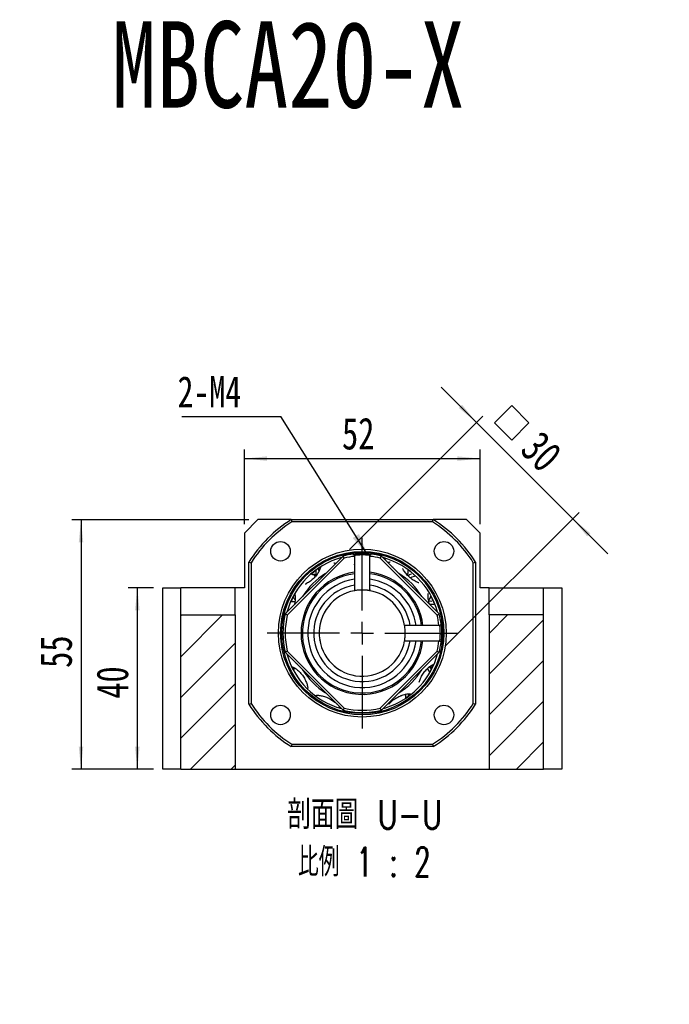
# Model space of a CAD drawing. Header units: millimetres. Extents: x 23 to 283, y 8 to 201.
# Tile 3 of 9: x 109 to 180, y 92 to 201. Entities that reach past the tile are written whole.
import ezdxf

# ---------------------------------------------------------------- set-up
doc = ezdxf.new("R2010")
doc.units = ezdxf.units.MM
doc.layers.add('FORMAT', color=7, linetype='Continuous')
doc.styles.add('SLDTEXTSTYLE0', font='TXT', dxfattribs={"width": 0.75})
doc.styles.add('SLDTEXTSTYLE1', font='TXT', dxfattribs={"width": 0.75, "bigfont": 'bigfont'})
doc.styles.add('SLDTEXTSTYLE3', font='TXT', dxfattribs={"width": 0.666667})
doc.styles.add('SLDTEXTSTYLE4', font='TXT', dxfattribs={"width": 0.65625, "bigfont": 'bigfont'})
doc.dimstyles.new('SLDDIMSTYLE2', dxfattribs={"dimtxt": 0.18, "dimasz": 2.5, "dimexe": 0, "dimexo": 0.0625, "dimgap": 0, "dimtad": 0, "dimtih": 1, "dimtoh": 1, "dimdec": 0, "dimrnd": 1e-09, "dimzin": 0, "dimdsep": 46, "dimtxsty": 'Standard', "dimsah": 1, "dimcen": 0.09, "dimadec": 0, "dimazin": 0, "dimtfac": 2.5, "dimtdec": 0, "dimtofl": 0, "dimtmove": 0, "dimatfit": 3, "dimfxl": 1, "dimfrac": 2, "dimtolj": 1, "dimtzin": 0, "dimarcsym": 0})
doc.dimstyles.new('SLDDIMSTYLE3', dxfattribs={"dimtxt": 3.5, "dimasz": 2.5, "dimexe": 0, "dimexo": 0.0625, "dimgap": 0.875, "dimtad": 1, "dimlfac": 2, "dimrnd": 1e-09, "dimzin": 12, "dimdsep": 46, "dimtxsty": 'SLDTEXTSTYLE0', "dimsah": 1, "dimcen": 0.09, "dimadec": 0, "dimazin": 3, "dimtfac": 1, "dimtofl": 0, "dimtmove": 0, "dimatfit": 3, "dimfxl": 1, "dimfrac": 2, "dimtolj": 1, "dimtzin": 12, "dimarcsym": 0})
doc.dimstyles.new('SLDDIMSTYLE4', dxfattribs={"dimtxt": 3.5, "dimasz": 2.5, "dimexe": 0, "dimexo": 0.0625, "dimgap": 0.875, "dimtad": 0, "dimtih": 1, "dimtoh": 1, "dimdec": 6, "dimlfac": 2, "dimrnd": 1e-09, "dimzin": 12, "dimdsep": 46, "dimtxsty": 'SLDTEXTSTYLE0', "dimblk1": 'NONE', "dimsah": 1, "dimcen": 0, "dimadec": 0, "dimazin": 3, "dimtfac": 1, "dimtmove": 0, "dimatfit": 3, "dimldrblk": 'NONE', "dimfxl": 1, "dimfrac": 2, "dimtolj": 1, "dimtzin": 12, "dimarcsym": 0})
doc.dimstyles.new('SLDDIMSTYLE5', dxfattribs={"dimtxt": 3.5, "dimasz": 2.5, "dimexe": 0, "dimexo": 0.0625, "dimgap": 0.875, "dimtad": 1, "dimlfac": 2, "dimrnd": 1e-09, "dimzin": 12, "dimdsep": 46, "dimtxsty": 'SLDTEXTSTYLE0', "dimsah": 1, "dimcen": 0.09, "dimadec": 0, "dimazin": 3, "dimtfac": 1, "dimtmove": 0, "dimatfit": 0, "dimfxl": 1, "dimfrac": 2, "dimtolj": 1, "dimtzin": 12, "dimarcsym": 0})

# ---------------------------------------------------------------- blocks, each defined once
blk = doc.blocks.new('SW_SYMBOL_HOLE_SPOT')
at = {"layer": 'FORMAT', "color": 0}
for p, q in [((0, 875), (0, 75)), ((1600, 75), (1600, 875)), ((0, 75), (1600, 75))]:
    blk.add_line(p, q, dxfattribs=at)
blk = doc.blocks.new('_D_3')
at = {"layer": 'FORMAT'}
for p, q in [((79.57, 136.53), (79.57, 129.53)), ((79.57, 129.53), (79.57, 92.76)), ((79.57, 92.76), (42.15, 92.76))]:
    blk.add_line(p, q, dxfattribs=at)
blk.add_solid([(79.57, 129.53), (79.32, 127.03), (79.82, 127.03)], dxfattribs=at)
at = {"layer": 'FORMAT', "xscale": 0.0044707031, "yscale": 0.0044707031, "zscale": 0.0044707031}
blk.add_blockref('SW_SYMBOL_HOLE_SPOT', (48.83, 93.24), dxfattribs=at)
at = {"layer": 'FORMAT', "char_height": 3.5, "attachment_point": 1}
for s, insert, style in [('4 -', (42.15, 102.93), 'SLDTEXTSTYLE3'), ('%%c', (48.87, 102.88), 'SLDTEXTSTYLE0'), ('9 \\M+18AAE\\M+19153\\M+18AD1\\M+190FA', (55.46, 102.93), 'SLDTEXTSTYLE1'), ('%%c', (58.27, 97.27), 'SLDTEXTSTYLE0'), ('14', (64.86, 97.32), 'SLDTEXTSTYLE0')]:
    blk.add_mtext(s, dxfattribs=dict(at, insert=insert, style=style))
blk = doc.blocks.new('_NONE')
blk = doc.blocks.new('_D_8')
at = {"layer": 'FORMAT', "color": 7}
for p, q in [((123.3, 138.39), (120.5, 138.39)), ((121.5, 138.39), (121.5, 118.39)), ((123.3, 118.39), (120.5, 118.39))]:
    blk.add_line(p, q, dxfattribs=at)
for points in [[(121.5, 138.39), (121.25, 135.89), (121.75, 135.89)], [(121.5, 118.39), (121.75, 120.89), (121.25, 120.89)]]:
    blk.add_solid(points, dxfattribs=at)
at = {"layer": 'FORMAT', "color": 7, "insert": (116.99, 126.16), "char_height": 3.5, "attachment_point": 1, "rotation": 90, "style": 'SLDTEXTSTYLE0'}
blk.add_mtext('40', dxfattribs=at)
blk = doc.blocks.new('_D_9')
at = {"layer": 'FORMAT', "color": 7}
for p, q in [((133.8, 145.89), (114.29, 145.89)), ((115.29, 145.89), (115.29, 118.39)), ((123.3, 118.39), (114.29, 118.39))]:
    blk.add_line(p, q, dxfattribs=at)
for points in [[(115.29, 145.89), (115.04, 143.39), (115.54, 143.39)], [(115.29, 118.39), (115.54, 120.89), (115.04, 120.89)]]:
    blk.add_solid(points, dxfattribs=at)
at = {"layer": 'FORMAT', "color": 7, "insert": (110.78, 129.56), "char_height": 3.5, "attachment_point": 1, "rotation": 90, "style": 'SLDTEXTSTYLE0'}
blk.add_mtext('55', dxfattribs=at)
blk = doc.blocks.new('_D_10')
at = {"layer": 'FORMAT', "color": 7}
for p, q in [((133.3, 145.39), (133.3, 153.62)), ((159.3, 145.39), (159.3, 153.62)), ((133.3, 152.62), (159.3, 152.62))]:
    blk.add_line(p, q, dxfattribs=at)
for points in [[(133.3, 152.62), (135.8, 152.37), (135.8, 152.87)], [(159.3, 152.62), (156.8, 152.87), (156.8, 152.37)]]:
    blk.add_solid(points, dxfattribs=at)
at = {"layer": 'FORMAT', "color": 7, "insert": (144.07, 157.13), "char_height": 3.5, "attachment_point": 1, "style": 'SLDTEXTSTYLE0'}
blk.add_mtext('52', dxfattribs=at)
blk = doc.blocks.new('SW_SYMBOL_MOD_BOX')
at = {"layer": 'FORMAT', "color": 0}
for p, q in [((200, 200), (200, 800)), ((200, 800), (800, 800)), ((800, 800), (800, 200)), ((200, 200), (800, 200))]:
    blk.add_line(p, q, dxfattribs=at)
blk = doc.blocks.new('_D_11')
at = {"layer": 'FORMAT', "color": 7}
for p, q in [((158.9, 156.6), (155.01, 160.49)), ((144.89, 142.59), (159.61, 157.31)), ((158.9, 156.6), (169.51, 145.99)), ((155.5, 131.98), (170.22, 146.7)), ((169.51, 145.99), (173.4, 142.11))]:
    blk.add_line(p, q, dxfattribs=at)
for points in [[(158.9, 156.6), (157.31, 158.55), (156.96, 158.19)], [(169.51, 145.99), (171.1, 144.05), (171.45, 144.4)]]:
    blk.add_solid(points, dxfattribs=at)
at = {"layer": 'FORMAT', "color": 7, "xscale": 0.0044707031, "yscale": 0.0044707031, "zscale": 0.0044707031, "rotation": 315}
blk.add_blockref('SW_SYMBOL_MOD_BOX', (159.63, 156.56), dxfattribs=at)
at = {"layer": 'FORMAT', "color": 7, "insert": (166.05, 155.91), "char_height": 3.5, "attachment_point": 1, "rotation": 315, "style": 'SLDTEXTSTYLE0'}
blk.add_mtext('30', dxfattribs=at)
blk = doc.blocks.new('SW_NOTE_1')
at = {"layer": 'FORMAT', "color": 0, "char_height": 3.175, "attachment_point": 2}
for s, insert, style in [('\\M+19655\\M+196CA\\M+19AA4 U-U', (10.32, 4.09), 'SLDTEXTSTYLE1'), ('\\M+194E4\\M+197E1 1 : 2', (10.27, -1.14), 'SLDTEXTSTYLE4')]:
    blk.add_mtext(s, dxfattribs=dict(at, insert=insert, style=style))
blk = doc.blocks.new('SW_NOTE_2')
at = {"layer": 'FORMAT', "color": 0}
blk.add_line((-10.94, 0), (0, 0), dxfattribs=at)
at = {"layer": 'FORMAT', "color": 0, "insert": (-11.4, 4.45), "char_height": 3.44, "attachment_point": 1, "style": 'SLDTEXTSTYLE0'}
blk.add_mtext('2-M4', dxfattribs=at)
blk = doc.blocks.new('SW_CENTERMARKSYMBOL_7')
at = {"layer": 'FORMAT', "color": 0}
for p, q in [((0, 2.5), (0, 10.5)), ((0, 0), (0, 1.25)), ((-2.5, 0), (-10.5, 0)), ((0, 0), (-1.25, 0)), ((0, 0), (0, -1.25)), ((0, 0), (1.25, 0)), ((2.5, 0), (10.5, 0)), ((0, -2.5), (0, -10.5))]:
    blk.add_line(p, q, dxfattribs=at)

msp = doc.modelspace()

# ---------------------------------------------------------------- hatches: boundary and pattern name
at = {"layer": 'FORMAT', "linetype": 'Continuous', "lineweight": 18}
h = msp.add_hatch(dxfattribs=at)
h.set_pattern_fill('ANSI31', color=256, style=0)
edge = h.paths.add_edge_path(flags=0)
edge.add_line((137.81065206, 135.50975683), (144.18442646, 141.88353122))
edge.add_arc((146.30084012, 133.39334317), 8.75, 96.4465009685, 103.9972808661, ccw=False)
edge.add_arc((146.30084012, 133.39334317), 8.75005, 96.4465009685, 103.9973716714)
edge.add_line((144.18440091, 141.88357638), (137.8106069, 135.50978238))
edge.add_arc((146.30084012, 133.39334317), 8.75005, 166.0026283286, 193.9973716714)
edge.add_line((137.8106069, 131.27690396), (144.18440091, 124.90310995))
edge.add_arc((146.30084012, 133.39334317), 8.75005, 256.0026283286, 283.9973716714)
edge.add_line((148.41727933, 124.90310995), (154.79107334, 131.27690396))
edge.add_arc((146.30084012, 133.39334317), 8.75005, 346.0026283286, 353.5510403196)
edge.add_arc((146.30084012, 133.39334317), 8.75, 346.0027191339, 353.5510403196, ccw=False)
edge.add_line((154.79102817, 131.27692951), (148.41725378, 124.90315511))
edge.add_arc((146.30084012, 133.39334317), 8.75, 256.0027191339, 283.9972808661, ccw=False)
edge.add_line((144.18442646, 124.90315511), (137.81065206, 131.27692951))
edge.add_arc((146.30084012, 133.39334317), 8.75, 166.0027191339, 193.9972808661, ccw=False)
h = msp.add_hatch(dxfattribs=at)
h.set_pattern_fill('ANSI31', color=256, style=0)
edge = h.paths.add_edge_path(flags=0)
edge.add_line((154.86007889, 132.54707409), (150.97479494, 132.54707409))
edge.add_arc((146.30084012, 133.39334317), 4.74995, 100.2628238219, 349.7371761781, ccw=False)
edge.add_line((145.45457104, 138.06729799), (145.45457104, 141.9525846))
edge.add_line((145.45457104, 141.9525846), (145.45452082, 138.06733971))
edge.add_arc((146.30084012, 133.39334317), 4.75, 100.2633302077, 349.7366697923)
edge.add_line((150.97483666, 132.54702387), (154.86007882, 132.54702387))
h = msp.add_hatch(dxfattribs=at)
h.set_pattern_fill('ANSI31', color=256, style=0)
edge = h.paths.add_edge_path(flags=0)
edge.add_spline(control_points=[(145.31854838, 142.08805451), (145.34094667, 142.06573302), (145.36334727, 142.04341384), (145.38575066, 142.02109747), (145.39723299, 142.00965973), (145.40871606, 141.99822273), (145.42019994, 141.98678654), (145.43168382, 141.97535035), (145.44316851, 141.96391498), (145.45465411, 141.95248051)], knot_values=[0, 0, 0, 0, 0.0001897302, 0.0001897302, 0.0001897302, 0.0002869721, 0.0002869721, 0.0002869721, 0.0003842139, 0.0003842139, 0.0003842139, 0.0003842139], weights=[1, 1, 1, 1, 1, 1, 1, 1, 1, 1], degree=3, periodic=0)
edge.add_spline(control_points=[(145.45465411, 141.95248051), (145.44320354, 141.96395086), (145.43171834, 141.97538674), (145.42023395, 141.98682343), (145.40874956, 141.99826012), (145.39726598, 142.00969763), (145.38578313, 142.02113587), (145.36338076, 142.04345124), (145.34098117, 142.0657694), (145.31858388, 142.08808988)], knot_values=[0, 0, 0, 0, 0.0000972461, 0.0000972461, 0.0000972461, 0.0001944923, 0.0001944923, 0.0001944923, 0.0003842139, 0.0003842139, 0.0003842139, 0.0003842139], weights=[1, 1, 1, 1, 1, 1, 1, 1, 1, 1], degree=3, periodic=0)
h = msp.add_hatch(dxfattribs=at)
h.set_pattern_fill('ANSI31', color=256, style=0)
edge = h.paths.add_edge_path(flags=0)
edge.add_line((150.97479494, 134.23961225), (154.86007729, 134.23961225))
edge.add_line((154.86007729, 134.23961225), (150.97483666, 134.23966247))
edge.add_arc((146.30084012, 133.39334317), 4.75, 10.2633302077, 79.7366697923)
edge.add_line((147.14715942, 138.06733971), (147.14715942, 141.95258653))
edge.add_line((147.14715942, 141.95258653), (147.1471092, 138.06729799))
edge.add_arc((146.30084012, 133.39334317), 4.74995, 10.2628238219, 79.7371761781, ccw=False)
h = msp.add_hatch(dxfattribs=at)
h.set_pattern_fill('ANSI31', color=256, style=0)
edge = h.paths.add_edge_path(flags=0)
edge.add_spline(control_points=[(147.14698716, 141.95248607), (147.16939618, 141.97479574), (147.19180178, 141.99710883), (147.2142046, 142.01942471), (147.22568692, 142.03086247), (147.2371685, 142.04230097), (147.24864941, 142.05374014), (147.26013033, 142.0651793), (147.27161058, 142.07661914), (147.28309022, 142.08805958)], knot_values=[0, 0, 0, 0, 0.0001897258, 0.0001897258, 0.0001897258, 0.0002869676, 0.0002869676, 0.0002869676, 0.0003842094, 0.0003842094, 0.0003842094, 0.0003842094], weights=[1, 1, 1, 1, 1, 1, 1, 1, 1, 1], degree=3, periodic=0)
edge.add_spline(control_points=[(147.28309022, 142.08805958), (147.27157456, 142.076654), (147.2600938, 142.06521366), (147.24861238, 142.05377399), (147.23713095, 142.04233432), (147.22564886, 142.03089532), (147.21416603, 142.01945705), (147.19176422, 141.99714218), (147.16935962, 141.97483011), (147.14695162, 141.95252145)], knot_values=[0, 0, 0, 0, 0.0000972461, 0.0000972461, 0.0000972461, 0.0001944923, 0.0001944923, 0.0001944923, 0.0003842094, 0.0003842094, 0.0003842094, 0.0003842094], weights=[1, 1, 1, 1, 1, 1, 1, 1, 1, 1], degree=3, periodic=0)
h = msp.add_hatch(dxfattribs=at)
h.set_pattern_fill('ANSI31', color=256, style=0)
edge = h.paths.add_edge_path(flags=0)
edge.add_arc((146.30084012, 133.39334317), 8.75005, 6.4468484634, 13.9973716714)
edge.add_line((154.79107334, 135.50978238), (148.41727933, 141.88357638))
edge.add_arc((146.30084012, 133.39334317), 8.75005, 76.0026283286, 83.5513500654)
edge.add_arc((146.30084012, 133.39334317), 8.75, 76.0027191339, 83.5513500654, ccw=False)
edge.add_line((148.41725378, 141.88353122), (154.79102817, 135.50975683))
edge.add_arc((146.30084012, 133.39334317), 8.75, 6.4468484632, 13.9972808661, ccw=False)
h = msp.add_hatch(dxfattribs=at)
h.set_pattern_fill('ANSI31', color=256, style=0)
h.paths.add_polyline_path([(126.30084012, 135.39334317), (126.30084012, 118.39334317), (132.30084012, 118.39334317), (132.30084012, 135.39334317)], flags=0)
h = msp.add_hatch(dxfattribs=at)
h.set_pattern_fill('ANSI31', color=256, style=0)
h.paths.add_polyline_path([(160.30084012, 135.39334317), (160.30084012, 118.39334317), (166.30084012, 118.39334317), (166.30084012, 135.39334317)], flags=0)
h = msp.add_hatch(dxfattribs=at)
h.set_pattern_fill('ANSI31', color=256, style=0)
edge = h.paths.add_edge_path(flags=0)
edge.add_spline(control_points=[(154.99554707, 134.37568663), (154.97322535, 134.35328797), (154.95090594, 134.330887), (154.92858934, 134.30848323), (154.91715164, 134.29700086), (154.90571468, 134.28551775), (154.89427853, 134.27403383), (154.88284239, 134.2625499), (154.87140706, 134.25106517), (154.85997263, 134.23957953)], knot_values=[0, 0, 0, 0, 0.0001897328, 0.0001897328, 0.0001897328, 0.0002869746, 0.0002869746, 0.0002869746, 0.0003842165, 0.0003842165, 0.0003842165, 0.0003842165], weights=[1, 1, 1, 1, 1, 1, 1, 1, 1, 1], degree=3, periodic=0)
edge.add_spline(control_points=[(154.85997263, 134.23957953), (154.87144294, 134.25103014), (154.88287878, 134.26251539), (154.89431543, 134.27399982), (154.90575208, 134.28548425), (154.91718954, 134.29696787), (154.92862775, 134.30845076), (154.95094334, 134.33085351), (154.97326173, 134.35325348), (154.99558244, 134.37565113)], knot_values=[0, 0, 0, 0, 0.0000972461, 0.0000972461, 0.0000972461, 0.0001944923, 0.0001944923, 0.0001944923, 0.0003842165, 0.0003842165, 0.0003842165, 0.0003842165], weights=[1, 1, 1, 1, 1, 1, 1, 1, 1, 1], degree=3, periodic=0)
h = msp.add_hatch(dxfattribs=at)
h.set_pattern_fill('ANSI31', color=256, style=0)
edge = h.paths.add_edge_path(flags=0)
edge.add_spline(control_points=[(154.8599776, 132.54715516), (154.88228759, 132.52474546), (154.90460101, 132.50233919), (154.92691724, 132.47993571), (154.93835491, 132.46845331), (154.94979333, 132.45697165), (154.96123242, 132.44549066), (154.97267151, 132.43400967), (154.98411127, 132.42252934), (154.99555164, 132.41104963)], knot_values=[0, 0, 0, 0, 0.00018973, 0.00018973, 0.00018973, 0.0002869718, 0.0002869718, 0.0002869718, 0.0003842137, 0.0003842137, 0.0003842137, 0.0003842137], weights=[1, 1, 1, 1, 1, 1, 1, 1, 1, 1], degree=3, periodic=0)
edge.add_spline(control_points=[(154.99555164, 132.41104963), (154.98414613, 132.42256536), (154.97270587, 132.43404619), (154.96126628, 132.44552769), (154.94982668, 132.45700919), (154.93838776, 132.46849136), (154.92694958, 132.47997427), (154.90463436, 132.50237674), (154.88232196, 132.52478201), (154.86001298, 132.5471907)], knot_values=[0, 0, 0, 0, 0.0000972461, 0.0000972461, 0.0000972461, 0.0001944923, 0.0001944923, 0.0001944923, 0.0003842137, 0.0003842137, 0.0003842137, 0.0003842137], weights=[1, 1, 1, 1, 1, 1, 1, 1, 1, 1], degree=3, periodic=0)

# ---------------------------------------------------------------- linework, layer by layer
at = {"color": 7, "linetype": 'Continuous', "lineweight": 25}
for p, q in [((134.8008401, 145.89334335), (133.30083985, 144.39334311)), ((138.47061053, 145.89334335), (134.8008401, 145.89334335)), ((138.47061053, 145.89334335), (154.13106971, 145.89334335)), ((154.05890059, 145.64334285), (138.54277965, 145.64334285)), ((157.80084014, 145.89334335), (154.13106971, 145.89334335)), ((159.30084039, 144.39334311), (157.80084014, 145.89334335)), ((133.30083985, 144.39334311), (133.30083985, 138.39334306)), ((159.30084039, 138.39334306), (159.30084039, 144.39334311)), ((133.80083993, 125.56311358), (133.80083993, 141.22357276)), ((134.05084044, 141.15140364), (134.05084044, 125.6352827)), ((144.18440095, 141.88357592), (137.81060737, 135.50978233)), ((144.18442657, 141.88353122), (137.81065207, 135.50975672)), ((138.03684052, 135.38239231), (144.31179098, 141.65734276)), ((145.45452081, 141.95258413), (145.45452081, 138.06733964)), ((145.45457104, 141.95258506), (145.45457104, 138.0672982)), ((147.14710919, 138.0672982), (147.14710919, 141.95258692)), ((147.14715943, 138.06733964), (147.14715943, 141.95258692)), ((148.28988926, 141.65734276), (154.56483972, 135.38239231)), ((154.79102817, 135.50975672), (148.41725367, 141.88353122)), ((154.79107287, 135.50978233), (148.41727929, 141.88357592)), ((148.65801802, 141.64276663), (148.682038, 141.63826462)), ((158.5508398, 125.6352827), (158.5508398, 141.15140364)), ((158.80084031, 141.22357276), (158.80084031, 125.56311358)), ((151.38210768, 140.31115277), (151.38101897, 140.36993878)), ((124.30084024, 118.3933435), (124.30084024, 138.39334306)), ((124.30084024, 138.39334306), (126.30084057, 138.39334306)), ((132.30083969, 138.39334306), (126.30084057, 138.39334306)), ((126.30084057, 135.39334326), (126.30084057, 138.39334306)), ((132.30083969, 135.39334326), (132.30083969, 138.39334306)), ((133.30083985, 138.39334306), (132.30083969, 138.39334306)), ((160.30084055, 138.39334306), (159.30084039, 138.39334306)), ((160.30084055, 138.39334306), (166.30083967, 138.39334306)), ((160.30084055, 135.39334326), (160.30084055, 138.39334306)), ((166.30083967, 135.39334326), (166.30083967, 138.39334306)), ((166.30083967, 138.39334306), (168.30084, 138.39334306)), ((168.30084, 138.39334306), (168.30084, 118.3933435)), ((126.30084057, 135.39334326), (132.30083969, 135.39334326)), ((126.30084057, 118.3933435), (126.30084057, 135.39334326)), ((132.30083969, 135.39334326), (132.30083969, 118.3933435)), ((166.30083967, 135.39334326), (160.30084055, 135.39334326)), ((160.30084055, 135.39334326), (160.30084055, 118.3933435)), ((166.30083967, 118.3933435), (166.30083967, 135.39334326)), ((154.86007735, 134.23961224), (150.97479515, 134.23961224)), ((154.86007735, 134.23966248), (150.97483659, 134.23966248)), ((150.97479515, 132.54707409), (154.86007922, 132.54707409)), ((150.97483659, 132.54702386), (154.86007922, 132.54702386)), ((137.81060737, 131.276904), (144.18440095, 124.90311042)), ((137.81065207, 131.27692961), (144.18442657, 124.90315512)), ((144.31179098, 125.12934357), (138.03684052, 131.40429403)), ((154.56483972, 131.40429403), (148.28988926, 125.12934357)), ((148.41725367, 124.90315512), (154.79102817, 131.27692961)), ((148.41727929, 124.90311042), (154.79107287, 131.276904)), ((153.7213362, 129.04862603), (153.81090708, 129.20300998)), ((151.43449784, 126.5022425), (151.42221416, 126.69934668)), ((154.13106971, 120.89334298), (138.47061053, 120.89334298)), ((138.54277965, 121.14334349), (154.05890059, 121.14334349)), ((126.30084057, 118.3933435), (124.30084024, 118.3933435)), ((126.30084057, 118.3933435), (132.30083969, 118.3933435)), ((132.30083969, 118.3933435), (160.30084055, 118.3933435)), ((160.30084055, 118.3933435), (166.30083967, 118.3933435)), ((168.30084, 118.3933435), (166.30083967, 118.3933435))]:
    msp.add_line(p, q, dxfattribs=at)
at = {"color": 7, "linetype": 'Continuous', "lineweight": 25, "flags": 128}
for points in [[(148.89482006, 141.61902815), (148.86149873, 141.59546662), (148.77386989, 141.52698554)], [(151.7103919, 139.8840352), (151.5093622, 139.79847832), (151.3577033, 139.71032724)], [(153.99088331, 136.89413793), (153.80826073, 136.90467724), (153.64194328, 136.89594097)], [(138.83803219, 129.56804792), (138.73706611, 129.39721123), (138.69940436, 129.31795335)], [(153.87953578, 129.48325007), (153.77006859, 129.65640552), (153.73633562, 129.70115231)], [(141.22041587, 126.52728251), (141.21957256, 126.47553357), (141.22042844, 126.42340465)], [(143.70686018, 125.16765818), (143.74018151, 125.19121971), (143.7930932, 125.2313802)]]:
    msp.add_lwpolyline(points, dxfattribs=at)
at = {"color": 7, "linetype": 'Continuous', "lineweight": 25}
for centre, radius in [((137.28522866, 142.40895463), 1.075), ((155.31645158, 142.40895463), 1.075), ((146.30084012, 133.39334317), 9.25), ((146.30084012, 133.39334317), 9), ((146.30084012, 133.39334317), 8.875), ((137.28522866, 124.37773171), 1.075), ((155.31645158, 124.37773171), 1.075)]:
    msp.add_circle(centre, radius, dxfattribs=at)
for centre, radius, start, end in [((146.30084012, 133.39334317), 14.75, 122.0637857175, 147.9362142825), ((146.30084012, 133.39334317), 14.5, 122.3465321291, 147.6534678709), ((146.30084012, 133.39334317), 14.5, 32.3465321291, 57.6534678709), ((146.30084012, 133.39334317), 14.75, 32.0637857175, 57.9362142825), ((146.30084012, 133.39334317), 8.625, 105.340138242, 164.5911731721), ((146.30084012, 133.39334317), 8.75005, 96.4465009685, 103.9973716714), ((146.30084012, 133.39334317), 8.75, 96.4465009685, 103.9972808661), ((146.30084012, 133.39334317), 8.5, 95.7142355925, 103.5330237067), ((146.30084012, 133.39334317), 8.5, 76.4669762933, 84.2857644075), ((146.30084012, 133.39334317), 8.75, 76.0027191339, 83.5513500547), ((146.30084012, 133.39334317), 8.75005, 76.0026283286, 83.5513500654), ((146.30084012, 133.39334317), 8.625, 15.408154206, 74.591845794), ((146.30084012, 133.39334317), 6.75, 97.2027375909, 180), ((142.75468241, 140.28444362), 1.5875, 179.7576639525, 198.5951259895), ((143.07060747, 140.43806439), 1.5875, 175.9556312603, 189.4497145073), ((146.30084012, 133.39334317), 6.75, 7.2027375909, 82.7972624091), ((149.79460784, 140.31115258), 1.5875, 340.3826584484, 0), ((146.30084012, 133.39334317), 6.6, 97.3673340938, 352.6326659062), ((146.30084012, 133.39334317), 6, 98.1087959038, 351.8912040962), ((140.33391108, 138.33887225), 1.5875, 58.1498085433, 78.3735645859), ((146.30084012, 133.39334317), 6.6, 7.3673340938, 82.6326659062), ((146.30084012, 133.39334317), 6, 8.1087959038, 81.8912040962), ((152.45014108, 138.11018508), 1.5875, 98.8127741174, 121.138120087), ((146.30084012, 133.39334317), 5.35, 99.1018832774, 350.8981167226), ((146.30084012, 133.39334317), 4.75, 100.2633302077, 349.7366697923), ((146.30084012, 133.39334317), 4.74995, 100.2628238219, 349.7371761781), ((146.30084012, 133.39334317), 4.74995, 10.2628238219, 79.7371761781), ((146.30084012, 133.39334317), 5.35, 9.1018832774, 80.8981167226), ((146.30084012, 133.39334317), 4.75, 10.2633302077, 79.7366697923), ((138.77903817, 135.26015742), 1.5875, 86.1485120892, 104.7389158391), ((140.11592599, 138.06338998), 1.5875, 205.5492664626, 219.921689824), ((152.45014108, 138.11018508), 1.5875, 317.4262969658, 336.1674872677), ((153.88772985, 134.97498919), 1.5875, 73.0984884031, 95.3098797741), ((146.30084012, 133.39334317), 8.75005, 166.0026283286, 193.9973716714), ((146.30084012, 133.39334317), 8.75, 166.0027191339, 193.9972808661), ((146.30084012, 133.39334317), 8.5, 166.4669762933, 193.5330237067), ((146.30084012, 133.39334317), 8.5, 5.7142355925, 13.5330237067), ((146.30084012, 133.39334317), 8.75, 6.4468484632, 13.9972808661), ((146.30084012, 133.39334317), 8.75005, 6.4468484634, 13.9973716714), ((146.30084012, 133.39334317), 6.75, 180, 352.7972624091), ((146.30084012, 133.39334317), 8.5, 346.4669762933, 354.2857644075), ((146.30084012, 133.39334317), 8.75, 346.0027191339, 353.5510404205), ((146.30084012, 133.39334317), 8.75005, 346.0026283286, 353.5510403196), ((146.30084012, 133.39334317), 8.625, 195.4081542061, 254.591845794), ((146.30084012, 133.39334317), 8.625, 317.6357414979, 344.591845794), ((152.26776915, 128.44781409), 1.5875, 21.6699169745, 40.3296101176), ((146.30084012, 133.39334317), 8.625, 285.408154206, 317.6357414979), ((149.53107277, 126.34862195), 1.5875, 355.9556312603, 11.0888905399), ((146.30084012, 133.39334317), 14.75, 212.0637857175, 237.9362142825), ((146.30084012, 133.39334317), 14.5, 212.3465321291, 237.6534678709), ((146.30084012, 133.39334317), 8.75005, 256.0026283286, 283.9973716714), ((146.30084012, 133.39334317), 8.75, 256.0027191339, 283.9972808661), ((146.30084012, 133.39334317), 8.5, 256.4669762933, 283.5330237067), ((146.30084012, 133.39334317), 14.5, 302.3465321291, 327.6534678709), ((146.30084012, 133.39334317), 14.75, 302.0637857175, 327.9362142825)]:
    msp.add_arc(centre, radius, start, end, dxfattribs=at)
at = {"color": 8, "linetype": 'Continuous', "lineweight": 25}
for start, end in [(121.5750823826, 148.4249176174), (31.5734822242, 58.4265177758), (211.5734822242, 238.4265177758), (301.5734822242, 328.4265177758)]:
    msp.add_arc((146.30084012, 133.39334317), 7.71074614, start, end, dxfattribs=at)
at = {"color": 7, "linetype": 'Continuous', "lineweight": 25}
for points in [[(138.47061024, 145.89334317), (138.4945603, 145.8099945), (138.51861589, 145.72666097), (138.54277979, 145.64334317)], [(154.05890044, 145.64334317), (154.08306435, 145.72666097), (154.10711994, 145.8099945), (154.13107, 145.89334317)], [(133.80084012, 141.22357305), (133.88418878, 141.19962299), (133.96752232, 141.1755674), (134.05084012, 141.15140349)], [(144.31179106, 141.65734243), (144.26947846, 141.73284596), (144.22702138, 141.80824078), (144.18442646, 141.88353122)], [(148.28988918, 141.65734243), (148.33220178, 141.73284596), (148.37465886, 141.80824078), (148.41725378, 141.88353122)], [(158.55084012, 141.15140349), (158.63415792, 141.1755674), (158.71749146, 141.19962299), (158.80084012, 141.22357305)], [(138.03684086, 135.38239223), (137.96133733, 135.42470483), (137.8859425, 135.46716191), (137.81065206, 135.50975683)], [(154.56483938, 135.38239223), (154.64034291, 135.42470483), (154.71573774, 135.46716191), (154.79102817, 135.50975683)], [(138.03684086, 131.4042941), (137.96133733, 131.36198151), (137.8859425, 131.31952443), (137.81065206, 131.27692951)], [(154.56483938, 131.4042941), (154.64034291, 131.36198151), (154.71573774, 131.31952443), (154.79102817, 131.27692951)], [(133.80084012, 125.56311329), (133.88418878, 125.58706335), (133.96752232, 125.61111894), (134.05084012, 125.63528284)], [(144.31179106, 125.12934391), (144.26947846, 125.05384038), (144.22702138, 124.97844555), (144.18442646, 124.90315511)], [(148.41725378, 124.90315511), (148.37465886, 124.97844555), (148.33220178, 125.05384038), (148.28988918, 125.12934391)], [(158.55084012, 125.63528284), (158.63415792, 125.61111894), (158.71749146, 125.58706335), (158.80084012, 125.56311329)], [(138.54277979, 121.14334317), (138.51861589, 121.06002537), (138.4945603, 120.97669183), (138.47061024, 120.89334317)], [(154.05890044, 121.14334317), (154.08306435, 121.06002537), (154.10711994, 120.97669183), (154.13107, 120.89334317)]]:
    msp.add_open_spline(points, degree=3, dxfattribs=at)
for points, knots in [([(145.31842503, 142.08806775), (145.32046415, 142.08829791), (145.32454577, 142.08875861), (145.33555033, 142.08998881), (145.35012327, 142.09159603), (145.36862477, 142.09360127), (145.40643813, 142.09760852), (145.47689036, 142.10473452), (145.64149038, 142.11931312), (145.91243257, 142.13734186), (146.22330497, 142.1445466), (146.45032677, 142.14252513), (146.59435595, 142.13883968), (146.72956942, 142.13320734), (146.85586871, 142.12605363), (146.97175489, 142.11786949), (147.07448727, 142.10929798), (147.15962201, 142.10125256), (147.22323013, 142.09469498), (147.26694926, 142.08991111), (147.27799023, 142.08866296), (147.2835805, 142.08803099)], [0, 0, 0, 0, 0.0205611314, 0.0411562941, 0.0618713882, 0.0827908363, 0.1039966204, 0.1698487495, 0.2352850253, 0.366969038, 0.4990271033, 0.550956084, 0.6009438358, 0.650107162, 0.699618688, 0.7506270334, 0.8026241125, 0.8525233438, 0.9012424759, 0.9499970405, 1, 1, 1, 1]), ([(143.38324282, 141.08241825), (143.35373641, 141.08143265), (143.28119243, 141.07900949), (143.2190984, 141.08491135), (143.18226038, 141.0884127)], [0, 0, 0, 0, 0.4067381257, 1, 1, 1, 1]), ([(145.45465411, 141.95248051), (145.44316851, 141.96391498), (145.43168382, 141.97535035), (145.42019994, 141.98678654), (145.40871606, 141.99822273), (145.39723299, 142.00965973), (145.38575066, 142.02109747), (145.36334727, 142.04341384), (145.34094667, 142.06573302), (145.31854838, 142.08805451)], [0, 0, 0, 0, 0.00009724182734, 0.00009724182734, 0.00009724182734, 0.00019448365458, 0.00019448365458, 0.00019448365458, 0.00038421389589, 0.00038421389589, 0.00038421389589, 0.00038421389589]), ([(145.45468965, 141.95251589), (145.44320354, 141.96395086), (145.43171834, 141.97538674), (145.42023395, 141.98682343), (145.40874956, 141.99826012), (145.39726598, 142.00969763), (145.38578313, 142.02113587), (145.36338076, 142.04345124), (145.34098117, 142.0657694), (145.31858388, 142.08808988)], [0, 0, 0, 0, 0.00009724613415, 0.00009724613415, 0.00009724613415, 0.00019449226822, 0.00019449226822, 0.00019449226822, 0.00038421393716, 0.00038421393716, 0.00038421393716, 0.00038421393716]), ([(147.14710841, 141.95258667), (147.14482779, 141.95294722), (147.14012298, 141.95369102), (147.12701077, 141.95555051), (147.10835936, 141.95797899), (147.08297884, 141.96103856), (147.05028057, 141.96470897), (147.00958296, 141.96900603), (146.96031802, 141.97388642), (146.86468673, 141.98314658), (146.70971421, 141.99474418), (146.49891895, 142.00414173), (146.32595131, 142.00750354), (146.18604012, 142.00587842), (146.06413174, 142.00231153), (145.93435063, 141.99643061), (145.80251567, 141.98835816), (145.68097822, 141.97791583), (145.58253121, 141.96810073), (145.51401516, 141.96060759), (145.47131641, 141.95517176), (145.45994139, 141.95341429), (145.45457166, 141.95258465)], [0, 0, 0, 0, 0.0240122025, 0.0495361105, 0.0765732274, 0.1051247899, 0.1351918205, 0.1667751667, 0.1998755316, 0.2344934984, 0.3375341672, 0.4259890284, 0.4998554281, 0.5436957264, 0.5930959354, 0.648064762, 0.7086072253, 0.7746617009, 0.8394984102, 0.8986646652, 0.9521632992, 1, 1, 1, 1]), ([(147.28305471, 142.08809495), (147.27157456, 142.076654), (147.2600938, 142.06521366), (147.24861238, 142.05377399), (147.23713095, 142.04233432), (147.22564886, 142.03089532), (147.21416603, 142.01945705), (147.19176422, 141.99714218), (147.16935962, 141.97483011), (147.14695162, 141.95252145)], [0, 0, 0, 0, 0.00009724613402, 0.00009724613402, 0.00009724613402, 0.00019449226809, 0.00019449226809, 0.00019449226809, 0.0003842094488, 0.0003842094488, 0.0003842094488, 0.0003842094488]), ([(147.28309022, 142.08805958), (147.27161058, 142.07661914), (147.26013033, 142.0651793), (147.24864941, 142.05374014), (147.2371685, 142.04230097), (147.22568692, 142.03086247), (147.2142046, 142.01942471), (147.19180178, 141.99710883), (147.16939618, 141.97479574), (147.14698716, 141.95248607)], [0, 0, 0, 0, 0.0000972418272, 0.0000972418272, 0.0000972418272, 0.00019448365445, 0.00019448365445, 0.00019448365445, 0.00038420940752, 0.00038420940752, 0.00038420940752, 0.00038420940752]), ([(148.88808753, 141.59493763), (148.82908518, 141.61363127), (148.74666907, 141.63974305), (148.65601752, 141.66371168), (148.63026414, 141.67052098)], [0, 0, 0, 0, 0.7159080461, 1, 1, 1, 1]), ([(149.39134887, 141.2148891), (149.37846942, 141.21154232), (149.31020188, 141.19380269), (149.21852173, 141.18031881), (149.13356977, 141.17658965), (149.12458968, 141.17619545)], [0, 0, 0, 0, 0.1721515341, 0.9124899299, 1, 1, 1, 1]), ([(141.69306208, 140.68720127), (141.69396639, 140.67196394), (141.69699561, 140.62092275), (141.66902679, 140.50471459), (141.60990504, 140.34376946), (141.5194944, 140.1646352), (141.39984422, 139.97204132), (141.25465166, 139.77502735), (141.08476021, 139.57692704), (140.89739214, 139.38760301), (140.69454203, 139.20972344), (140.48540733, 139.05067212), (140.27394388, 138.91416649), (140.11676089, 138.82473092), (140.03584959, 138.78966133), (140.01990289, 138.78274951)], [0, 0, 0, 0, 0.0368889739, 0.1235687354, 0.20752629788, 0.2939002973, 0.37819195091, 0.4649132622, 0.54943993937, 0.63642674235, 0.72079404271, 0.80761115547, 0.89193964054, 0.97870253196, 1, 1, 1, 1]), ([(141.02078455, 140.18164259), (141.01543338, 140.17747328), (140.94710292, 140.12423423), (140.82381997, 140.02569449), (140.70418496, 139.92226958), (140.65069651, 139.87602862)], [0, 0, 0, 0, 0.0448705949, 0.5729645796, 1, 1, 1, 1]), ([(140.72058855, 139.86467114), (140.73496811, 139.88665369), (140.77253203, 139.94407898), (140.87775183, 140.05184596), (141.02292236, 140.18264599), (141.15052644, 140.27779612), (141.21400511, 140.32513006)], [0, 0, 0, 0, 0.1691206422, 0.4417960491, 0.7223126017, 1, 1, 1, 1]), ([(141.49053341, 140.49629784), (141.45638327, 140.4782018), (141.37155753, 140.43325297), (141.21375911, 140.32770828), (141.08573761, 140.23080666), (141.02078455, 140.18164259)], [0, 0, 0, 0, 0.2492426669, 0.6190952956, 1, 1, 1, 1]), ([(152.55748613, 138.91950259), (152.51967319, 138.93245743), (152.42077469, 138.96634039), (152.24027511, 139.05236191), (152.02788986, 139.17175926), (151.81056188, 139.31680064), (151.60012357, 139.47989445), (151.39892847, 139.65990351), (151.21639262, 139.84810965), (151.05332688, 140.04241661), (150.91800182, 140.2322353), (150.81823912, 140.39624916), (150.77821033, 140.48648821), (150.76215744, 140.52267708)], [0, 0, 0, 0, 0.0594225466, 0.1554176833, 0.254180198, 0.3504429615, 0.449507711, 0.5455890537, 0.6444603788, 0.7404975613, 0.8393072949, 0.935556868, 1, 1, 1, 1]), ([(152.19003653, 139.65669424), (152.15152669, 139.69400046), (152.03025564, 139.8114812), (151.82291409, 139.98826849), (151.59484821, 140.17234193), (151.45677774, 140.27704256), (151.38820949, 140.32720346), (151.38407743, 140.33022626)], [0, 0, 0, 0, 0.1571093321, 0.494751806, 0.7395271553, 0.9843033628, 1, 1, 1, 1]), ([(140.82313322, 139.84800698), (140.86695907, 139.8503143), (140.96704651, 139.85558365), (141.10593264, 139.87907838), (141.20204588, 139.90660304), (141.22461194, 139.91306545)], [0, 0, 0, 0, 0.3734631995, 0.8528977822, 1, 1, 1, 1]), ([(147.1471092, 138.06729799), (147.14224951, 138.06817788), (147.13240465, 138.06995934), (147.10362693, 138.07498516), (147.08475563, 138.07821899), (147.03803884, 138.08579701), (147.01004634, 138.09015682), (146.94723015, 138.09921311), (146.91218906, 138.10394856), (146.79586288, 138.11807388), (146.70673959, 138.12694812), (146.50971754, 138.139725), (146.40439011, 138.14331315), (146.19546502, 138.14327301), (146.08997347, 138.13960805), (145.8957541, 138.12698874), (145.80480886, 138.11795615), (145.65115011, 138.09928811), (145.58674292, 138.08954498), (145.51696031, 138.07822446), (145.49770395, 138.07492505), (145.46904423, 138.06991801), (145.45943989, 138.06817954), (145.45457104, 138.06729799)], [0, 0, 0, 0, 0.0625, 0.0625, 0.125, 0.125, 0.1875, 0.1875, 0.25, 0.25, 0.375, 0.375, 0.5, 0.5, 0.625, 0.625, 0.75, 0.75, 0.875, 0.875, 0.9375, 0.9375, 1, 1, 1, 1]), ([(138.47090297, 136.95031973), (138.45794115, 136.92181704), (138.43433598, 136.86990989), (138.41086341, 136.81377914), (138.40027984, 136.7884703)], [0, 0, 0, 0, 0.5491091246, 1, 1, 1, 1]), ([(138.41564294, 136.79082631), (138.41967558, 136.80390762), (138.44087651, 136.87268038), (138.48341491, 136.97544795), (138.5286967, 137.07024551), (138.54025344, 137.09443957)], [0, 0, 0, 0, 0.1488933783, 0.7827821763, 1, 1, 1, 1]), ([(138.87090415, 137.60920903), (138.86932873, 137.6080023), (138.83865075, 137.58450372), (138.77300087, 137.49946168), (138.67574642, 137.35454372), (138.57394011, 137.16997106), (138.50558412, 137.02425192), (138.47090297, 136.95031973)], [0, 0, 0, 0, 0.0130619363, 0.2543539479, 0.5025245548, 0.7476004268, 1, 1, 1, 1]), ([(138.81431466, 136.84306024), (138.83852414, 136.86412356), (138.86645503, 136.88842466), (138.8944774, 136.91957582), (138.89821099, 136.92372628)], [0, 0, 0, 0, 0.8667638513, 1, 1, 1, 1]), ([(138.83259094, 137.70792363), (138.83999299, 137.69560151), (138.86588932, 137.65249219), (138.89474034, 137.53757728), (138.91717253, 137.3676628), (138.92051608, 137.16705096), (138.90348995, 136.94076425), (138.87221713, 136.72380228), (138.83738864, 136.58039851), (138.82332754, 136.52250297)], [0, 0, 0, 0, 0.0665324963, 0.2327660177, 0.3937789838, 0.5594262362, 0.7210799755, 0.8873932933, 1, 1, 1, 1]), ([(153.73192348, 136.56886141), (153.73169422, 136.56947459), (153.69982005, 136.65472642), (153.65434603, 136.82473389), (153.59873167, 137.07185488), (153.56678046, 137.3042875), (153.55592682, 137.51632126), (153.56088077, 137.67494191), (153.57572385, 137.74867134), (153.58057099, 137.77274834)], [0, 0, 0, 0, 0.00133197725, 0.18518910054, 0.36377583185, 0.54751819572, 0.72649971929, 0.91068604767, 1, 1, 1, 1]), ([(153.8207819, 137.34785943), (153.82092356, 137.3340869), (153.82124704, 137.3026386), (153.80388741, 137.27014086), (153.78925421, 137.24336595), (153.77317887, 137.23617377), (153.76926765, 137.23442387)], [0, 0, 0, 0, 0.2559962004, 0.584544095, 0.8989173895, 1, 1, 1, 1]), ([(154.0156211, 137.19362659), (153.98561414, 137.25387765), (153.93892419, 137.34762654), (153.89312305, 137.4255356), (153.87675764, 137.45337362)], [0, 0, 0, 0, 0.6426856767, 1, 1, 1, 1]), ([(154.32257664, 136.49296025), (154.32059899, 136.49829763), (154.28785476, 136.5866696), (154.21869426, 136.7519071), (154.117193, 136.98368911), (154.04976971, 137.12304533), (154.0156211, 137.19362659)], [0, 0, 0, 0, 0.0218501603, 0.3617770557, 0.6767522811, 1, 1, 1, 1]), ([(150.97479494, 132.54707409), (150.97567484, 132.55193377), (150.97745629, 132.56177864), (150.98248211, 132.59055636), (150.98571594, 132.60942766), (150.99329396, 132.65614444), (150.99765378, 132.68413695), (151.00671006, 132.74695314), (151.01144551, 132.78199423), (151.02557083, 132.89832041), (151.03444507, 132.9874437), (151.04722195, 133.18446574), (151.0508101, 133.28979317), (151.05076996, 133.49871827), (151.047105, 133.60420982), (151.03448569, 133.79842919), (151.02545311, 133.88937442), (151.00678506, 134.04303317), (150.99704193, 134.10744037), (150.98572142, 134.17722297), (150.982422, 134.19647934), (150.97741496, 134.22513906), (150.97567649, 134.2347434), (150.97479494, 134.23961225)], [0, 0, 0, 0, 0.0625, 0.0625, 0.125, 0.125, 0.1875, 0.1875, 0.25, 0.25, 0.375, 0.375, 0.5, 0.5, 0.625, 0.625, 0.75, 0.75, 0.875, 0.875, 0.9375, 0.9375, 1, 1, 1, 1]), ([(154.85997263, 134.23957953), (154.87140706, 134.25106517), (154.88284239, 134.2625499), (154.89427853, 134.27403383), (154.90571468, 134.28551775), (154.91715164, 134.29700086), (154.92858934, 134.30848323), (154.95090594, 134.330887), (154.97322535, 134.35328797), (154.99554707, 134.37568663)], [0, 0, 0, 0, 0.00009724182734, 0.00009724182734, 0.00009724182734, 0.00019448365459, 0.00019448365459, 0.00019448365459, 0.00038421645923, 0.00038421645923, 0.00038421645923, 0.00038421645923]), ([(154.86000801, 134.23954399), (154.87144294, 134.25103014), (154.88287878, 134.26251539), (154.89431543, 134.27399982), (154.90575208, 134.28548425), (154.91718954, 134.29696787), (154.92862775, 134.30845076), (154.95094334, 134.33085351), (154.97326173, 134.35325348), (154.99558244, 134.37565113)], [0, 0, 0, 0, 0.00009724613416, 0.00009724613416, 0.00009724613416, 0.00019449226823, 0.00019449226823, 0.00019449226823, 0.00038421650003, 0.00038421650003, 0.00038421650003, 0.00038421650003]), ([(154.86007893, 132.5470747), (154.86043844, 132.54935525), (154.86118001, 132.55405948), (154.86303678, 132.5671686), (154.86546277, 132.5858115), (154.86852013, 132.61117513), (154.87218857, 132.64384526), (154.87648397, 132.68450085), (154.88136281, 132.73370691), (154.89062511, 132.82924879), (154.90221922, 132.9840459), (154.91165341, 133.19467114), (154.91610596, 133.42790677), (154.90800217, 133.71269302), (154.89201241, 133.94643148), (154.87833429, 134.08401135), (154.87139993, 134.15074249), (154.86600631, 134.19695357), (154.86207402, 134.22677253), (154.86072169, 134.23546831), (154.86007731, 134.23961175)], [0, 0, 0, 0, 0.0240457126, 0.0496006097, 0.0766662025, 0.1052437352, 0.1353342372, 0.1669385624, 0.2000574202, 0.2346913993, 0.3378394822, 0.4263388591, 0.5001866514, 0.6165660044, 0.7653916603, 0.8200598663, 0.8708523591, 0.9177710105, 0.9608187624, 1, 1, 1, 1]), ([(154.99555874, 134.37581099), (154.99578705, 134.37378843), (154.99624404, 134.36973998), (154.99746737, 134.35879833), (154.99906692, 134.34429806), (155.00106377, 134.32587931), (155.00505936, 134.28819171), (155.01217581, 134.21786807), (155.0230785, 134.09490165), (155.03399916, 133.94478331), (155.04330992, 133.77233373), (155.04946051, 133.58578152), (155.05235925, 133.32854683), (155.04477937, 133.00383471), (155.0276919, 132.74725915), (155.01500202, 132.60010957), (155.00759709, 132.52314492), (155.00161877, 132.46565469), (154.99726458, 132.42596713), (154.996108, 132.41573463), (154.99552263, 132.41055577)], [0, 0, 0, 0, 0.0205315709, 0.0410970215, 0.0617820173, 0.082670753, 0.1038449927, 0.1696996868, 0.2351170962, 0.3007029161, 0.3674387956, 0.4343133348, 0.500445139, 0.6325436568, 0.7643748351, 0.8132957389, 0.8603178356, 0.9064193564, 0.952637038, 1, 1, 1, 1]), ([(154.99555164, 132.41104963), (154.98411127, 132.42252934), (154.97267151, 132.43400967), (154.96123242, 132.44549066), (154.94979333, 132.45697165), (154.93835491, 132.46845331), (154.92691724, 132.47993571), (154.90460101, 132.50233919), (154.88228759, 132.52474546), (154.8599776, 132.54715516)], [0, 0, 0, 0, 0.0000972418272, 0.0000972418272, 0.0000972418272, 0.00019448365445, 0.00019448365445, 0.00019448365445, 0.00038421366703, 0.00038421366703, 0.00038421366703, 0.00038421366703]), ([(154.99558701, 132.41108513), (154.98414613, 132.42256536), (154.97270587, 132.43404619), (154.96126628, 132.44552769), (154.94982668, 132.45700919), (154.93838776, 132.46849136), (154.92694958, 132.47997427), (154.90463436, 132.50237674), (154.88232196, 132.52478201), (154.86001298, 132.5471907)], [0, 0, 0, 0, 0.00009724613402, 0.00009724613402, 0.00009724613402, 0.00019449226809, 0.00019449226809, 0.00019449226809, 0.00038421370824, 0.00038421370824, 0.00038421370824, 0.00038421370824]), ([(138.52227286, 129.69657067), (138.53192495, 129.69586581), (138.57768577, 129.69252409), (138.68329348, 129.65209543), (138.83558483, 129.5744975), (139.00261019, 129.4630197), (139.17935367, 129.32106337), (139.35743432, 129.15317304), (139.53361931, 128.96063941), (139.69894658, 128.75183739), (139.85119338, 128.52894544), (139.98344248, 128.30246668), (140.0950633, 128.07497483), (140.18180461, 127.85756205), (140.24423594, 127.65269679), (140.27918238, 127.47266169), (140.29063649, 127.33321604), (140.28011207, 127.27075397), (140.27598027, 127.24623187)], [0, 0, 0, 0, 0.0181671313, 0.0861308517, 0.1519601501, 0.2196840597, 0.2857753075, 0.3537717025, 0.4200471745, 0.4882516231, 0.5544021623, 0.6224735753, 0.6885936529, 0.7566225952, 0.8228888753, 0.891082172, 0.9572397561, 1, 1, 1, 1]), ([(138.61056596, 129.67351065), (138.61066327, 129.67152916), (138.61255819, 129.63294393), (138.64702887, 129.52921803), (138.68695326, 129.41780738), (138.72317956, 129.34592952), (138.72766767, 129.33702451)], [0, 0, 0, 0, 0.0242960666, 0.4731119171, 0.9347233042, 1, 1, 1, 1]), ([(152.57861085, 127.99936356), (152.59679579, 128.05840092), (152.63699393, 128.18890406), (152.72804163, 128.40500511), (152.84506873, 128.63766472), (152.98181595, 128.86638592), (153.13619948, 129.08775228), (153.30107384, 129.29172516), (153.4741998, 129.47676024), (153.64672423, 129.63495889), (153.81614317, 129.76598783), (153.97206748, 129.8624736), (154.09777206, 129.92240603), (154.15938967, 129.93464842), (154.18324985, 129.93938905)], [0, 0, 0, 0, 0.0730026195, 0.16137359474, 0.24750790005, 0.33614916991, 0.42212112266, 0.51058958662, 0.59652205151, 0.68493516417, 0.77105766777, 0.85968444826, 0.94566563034, 1, 1, 1, 1]), ([(153.81090708, 129.20300998), (153.84826009, 129.27183715), (153.92405837, 129.41150414), (154.01144841, 129.60032234), (154.07215551, 129.76697286), (154.10264105, 129.87325148), (154.10349362, 129.91499839), (154.10357241, 129.91885641)], [0, 0, 0, 0, 0.2401934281, 0.4874105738, 0.7276797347, 0.9748336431, 1, 1, 1, 1]), ([(154.04538803, 129.69989595), (154.03391827, 129.68006522), (153.99163564, 129.60696036), (153.92776666, 129.52549874), (153.87766784, 129.48582501), (153.85636866, 129.46895799)], [0, 0, 0, 0, 0.1762661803, 0.6497951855, 1, 1, 1, 1]), ([(153.85942666, 129.78858254), (153.86397424, 129.74312401), (153.87451593, 129.63774716), (153.89832312, 129.5606854), (153.91186012, 129.51686732)], [0, 0, 0, 0, 0.431390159, 1, 1, 1, 1]), ([(141.13709323, 126.50749097), (141.14412619, 126.51051105), (141.18456227, 126.52787507), (141.29466545, 126.54049107), (141.46534082, 126.54267064), (141.66510375, 126.52155146), (141.88755725, 126.47800042), (142.12326192, 126.41209736), (142.36875752, 126.32349439), (142.61211392, 126.21543921), (142.85076111, 126.08884018), (143.07214354, 125.94972614), (143.25194462, 125.82063534), (143.34396038, 125.73989361), (143.37891706, 125.70921993)], [0, 0, 0, 0, 0.0197307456, 0.1134422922, 0.2042106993, 0.2975915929, 0.3887213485, 0.4824777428, 0.5738615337, 0.6679050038, 0.7591164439, 0.8529764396, 0.9441459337, 1, 1, 1, 1]), ([(149.24277637, 125.57791509), (149.24794139, 125.5847231), (149.27197661, 125.61640392), (149.32777484, 125.67578531), (149.42906928, 125.77971388), (149.54700887, 125.88549441), (149.67652908, 125.98912428), (149.81372977, 126.09081585), (149.96106419, 126.1882996), (150.11493613, 126.27863838), (150.27208821, 126.36365316), (150.43298169, 126.44005012), (150.59353153, 126.50602282), (150.75280083, 126.56486129), (150.908742, 126.61274774), (151.05719477, 126.64892704), (151.19984438, 126.67740632), (151.33214349, 126.69428277), (151.45045036, 126.69973026), (151.55772756, 126.69729729), (151.63421995, 126.68861735), (151.67400967, 126.67551648), (151.6778948, 126.67423729)], [0, 0, 0, 0, 0.0113212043, 0.0526827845, 0.092761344, 0.1742718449, 0.2158007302, 0.2559900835, 0.3377386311, 0.3793967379, 0.4195103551, 0.5011026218, 0.5426785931, 0.5827743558, 0.6643224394, 0.7058713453, 0.7460554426, 0.8277912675, 0.8694426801, 0.9095601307, 0.9911693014, 1, 1, 1, 1]), ([(151.10829698, 126.26342625), (151.16502654, 126.30318383), (151.25243028, 126.36443869), (151.35247169, 126.4435125), (151.42326435, 126.50351101), (151.48618925, 126.56198901), (151.54001746, 126.61865375), (151.57611291, 126.66091196), (151.59072618, 126.68315501), (151.5940129, 126.68815777)], [0, 0, 0, 0, 0.25697126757, 0.39591797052, 0.53410864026, 0.67324190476, 0.81534219, 0.95846793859, 1, 1, 1, 1]), ([(151.4485012, 126.527981), (151.42654981, 126.51377797), (151.37806583, 126.48240777), (151.3385793, 126.46623793), (151.31697051, 126.45738907)], [0, 0, 0, 0, 0.4527554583, 1, 1, 1, 1]), ([(143.63344915, 125.45536142), (143.66245858, 125.42070945), (143.73137863, 125.33838395), (143.7956292, 125.23307727), (143.81593346, 125.17168244), (143.82413837, 125.14687293)], [0, 0, 0, 0, 0.3022301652, 0.7180326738, 1, 1, 1, 1])]:
    msp.add_open_spline(points, degree=3, knots=knots, dxfattribs=at)

# ---------------------------------------------------------------- block references
at = {"layer": 'FORMAT', "color": 7}
for name, p in [('SW_NOTE_2', (137.33421777, 157.25437951)), ('SW_CENTERMARKSYMBOL_7', (146.30084012, 133.39334317))]:
    msp.add_blockref(name, p, dxfattribs=at)
at = {"layer": 'FORMAT'}
msp.add_blockref('SW_NOTE_1', (136.25393949, 110.90224151), dxfattribs=at)

# ---------------------------------------------------------------- texts
at = {"layer": 'FORMAT', "color": 7, "insert": (118.71222445, 200.81174254), "char_height": 9.525, "attachment_point": 1, "style": 'SLDTEXTSTYLE0'}
msp.add_mtext('MBCA20-X', dxfattribs=at)

# ---------------------------------------------------------------- dimensions: what is measured, and where the dimension line sits
at = {"layer": 'FORMAT', "color": 7}
dim = msp.add_linear_dim(base=(169.50855096, 145.99445229), p1=(144.18440091, 141.88357638), p2=(154.79102817, 131.27692951), angle=315, text='{\\fGDT;o}<>', dimstyle='SLDDIMSTYLE5', dxfattribs=at)
dim.commit()
dim.dimension.update_dxf_attribs({"geometry": '_D_11', "text_midpoint": (162.88371108, 152.61929216), "dimtype": 160})
dim = msp.add_linear_dim(base=(159.30084012, 152.61929216), p1=(133.30084012, 144.39334317), p2=(159.30084012, 144.39334317), dimstyle='SLDDIMSTYLE3', dxfattribs=at)
dim.commit()
dim.dimension.update_dxf_attribs({"geometry": '_D_10', "text_midpoint": (146.66088439, 152.61929216), "dimtype": 160})
for base, p1, picture, middle in [((115.28776127, 118.39334317), (134.80084012, 145.89334317), '_D_9', (115.28776127, 132.14334317)), ((121.49935427, 118.39334317), (124.30084012, 138.39334317), '_D_8', (121.49935427, 128.74176783))]:
    dim = msp.add_linear_dim(base=base, p1=p1, p2=(124.30084012, 118.39334317), angle=90, dimstyle='SLDDIMSTYLE3', dxfattribs=at)
    dim.commit()
    dim.dimension.update_dxf_attribs({"geometry": picture, "text_midpoint": middle, "dimtype": 160})
at = {"layer": 'FORMAT'}
dim = msp.add_diameter_dim_2p(p1=(79.57491656, 136.53107477), p2=(79.57491656, 129.53107477), text='4 - <> 完全貫穿\\P{\\fGDT;v}%%c 14 \\P', dimstyle='SLDDIMSTYLE4', dxfattribs=at)
dim.commit()
dim.dimension.update_dxf_attribs({"geometry": '_D_3', "text_midpoint": (60.06729314, 98.36753085), "dimtype": 163})

# ---------------------------------------------------------------- leaders
at = {"layer": 'FORMAT', "color": 7}
msp.add_leader([(146.92257547, 141.97747728), (137.33421777, 157.25437951)], dimstyle='SLDDIMSTYLE2', dxfattribs=at)

doc.saveas('drawing.dxf')
